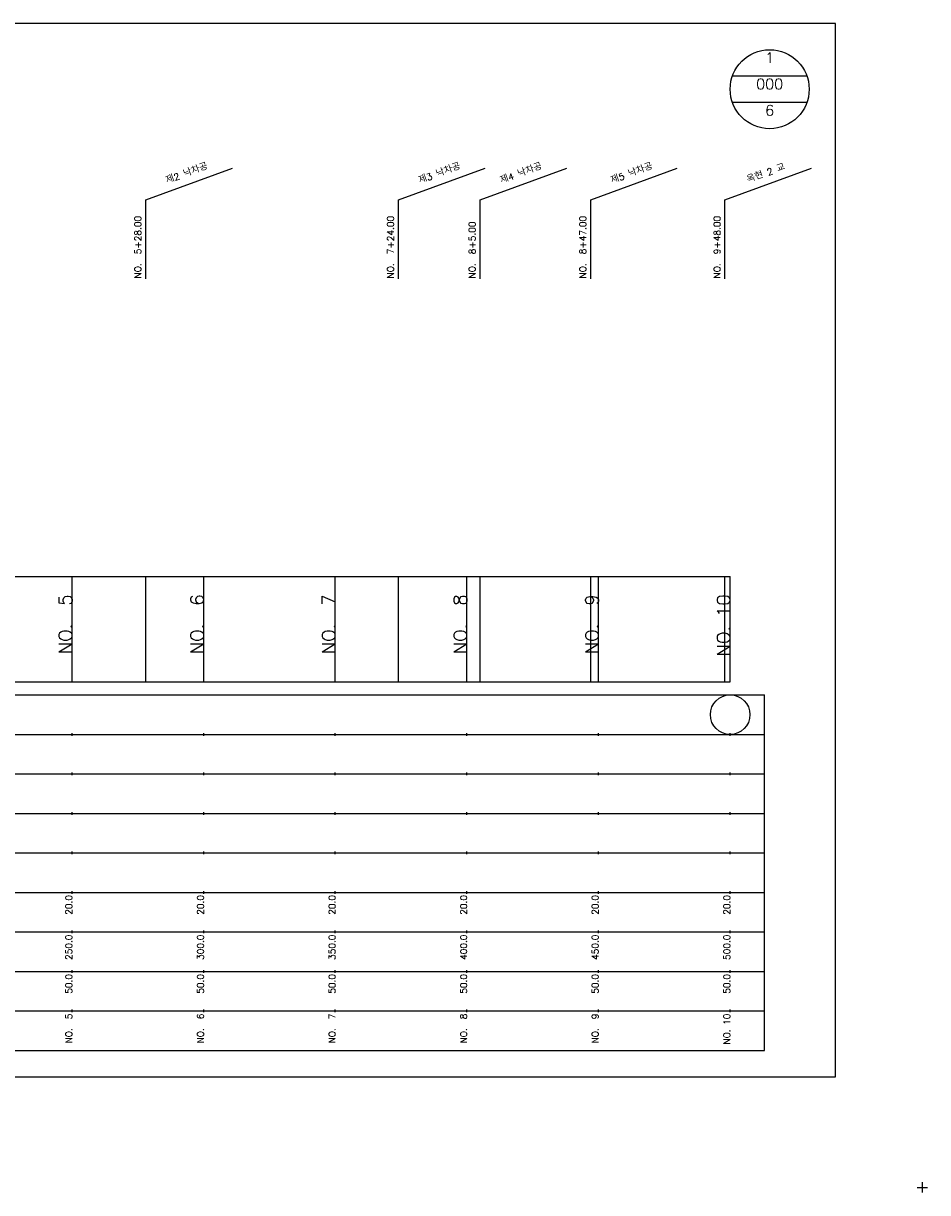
# Model space of a CAD drawing. Extents: x -2 to 685, y -2 to 925.
# Tile 2 of 4: x 342 to 685, y -2 to 442. Entities that reach past the tile are written whole.
import ezdxf
from ezdxf.enums import TextEntityAlignment as Align

# ---------------------------------------------------------------- set-up
doc = ezdxf.new("R2010")
doc.units = 0
doc.header["$LTSCALE"] = 5
for name, color, linetype in [('BOX', 5, 'CONTINUOUS'), ('DT1', 3, 'CONTINUOUS'), ('DT2', 6, 'CONTINUOUS'), ('LT1', 4, 'CONTINUOUS'), ('ST1', 7, 'CONTINUOUS')]:
    doc.layers.add(name, color=color, linetype=linetype)
doc.styles.add('GHS', font='ROMANS.shx', dxfattribs={"bigfont": 'GHS.shx'})

msp = doc.modelspace()

# ---------------------------------------------------------------- linework, layer by layer
at = {"layer": 'BOX'}
msp.add_lwpolyline([(50, 42), (650, 42), (650, 442), (50, 442), (50, 42)], dxfattribs=at)
at = {"layer": 'LT1', "linetype": 'CONTINUOUS'}
for p, q in [((388, 375), (420.89, 386.97)), ((484, 375), (516.89, 386.97)), ((515, 375), (547.89, 386.97)), ((557, 375), (589.89, 386.97)), ((608, 375), (640.89, 386.97)), ((388, 345), (388, 375)), ((484, 345), (484, 375)), ((515, 345), (515, 375)), ((557, 345), (557, 375)), ((608, 345), (608, 375))]:
    msp.add_line(p, q, dxfattribs=at)
at = {"layer": 'LT1'}
for p, q in [((360, 192), (360, 232)), ((388, 192), (388, 232)), ((410, 192), (410, 232)), ((460, 192), (460, 232)), ((484, 192), (484, 232)), ((510, 192), (510, 232)), ((515, 192), (515, 232)), ((557, 192), (557, 232)), ((560, 192), (560, 232)), ((608, 192), (608, 232)), ((610, 192), (610, 232)), ((360, 225.69), (360, 226.69)), ((410, 225.69), (410, 226.69)), ((460, 225.69), (460, 226.69)), ((510, 225.69), (510, 226.69)), ((560, 225.69), (560, 226.69)), ((610, 225.69), (610, 226.69)), ((110, 192), (610, 192)), ((360, 171.5), (360, 172.5)), ((410, 171.5), (410, 172.5)), ((460, 171.5), (460, 172.5)), ((510, 171.5), (510, 172.5)), ((560, 171.5), (560, 172.5)), ((610, 171.5), (610, 172.5)), ((360, 156.5), (360, 157.5)), ((410, 156.5), (410, 157.5)), ((460, 156.5), (460, 157.5)), ((510, 156.5), (510, 157.5)), ((560, 156.5), (560, 157.5)), ((610, 156.5), (610, 157.5)), ((360, 141.5), (360, 142.5)), ((410, 141.5), (410, 142.5)), ((460, 141.5), (460, 142.5)), ((510, 141.5), (510, 142.5)), ((560, 141.5), (560, 142.5)), ((610, 141.5), (610, 142.5)), ((360, 126.5), (360, 127.5)), ((410, 126.5), (410, 127.5)), ((460, 126.5), (460, 127.5)), ((510, 126.5), (510, 127.5)), ((560, 126.5), (560, 127.5)), ((610, 126.5), (610, 127.5)), ((360, 111.5), (360, 112.5)), ((410, 111.5), (410, 112.5)), ((460, 111.5), (460, 112.5)), ((510, 111.5), (510, 112.5)), ((560, 111.5), (560, 112.5)), ((610, 111.5), (610, 112.5)), ((360, 96.5), (360, 97.5)), ((410, 96.5), (410, 97.5)), ((460, 96.5), (460, 97.5)), ((510, 96.5), (510, 97.5)), ((560, 96.5), (560, 97.5)), ((610, 96.5), (610, 97.5)), ((360, 81.5), (360, 82.5)), ((410, 81.5), (410, 82.5)), ((460, 81.5), (460, 82.5)), ((510, 81.5), (510, 82.5)), ((560, 81.5), (560, 82.5)), ((610, 81.5), (610, 82.5)), ((360, 66.5), (360, 67.5)), ((410, 66.5), (410, 67.5)), ((460, 66.5), (460, 67.5)), ((510, 66.5), (510, 67.5)), ((560, 66.5), (560, 67.5)), ((610, 66.5), (610, 67.5))]:
    msp.add_line(p, q, dxfattribs=at)
msp.add_lwpolyline([(110, 232), (160, 232), (210, 232), (260, 232), (310, 232), (360, 232), (410, 232), (460, 232), (510, 232), (560, 232), (610, 232)], dxfattribs=at)
at = {"layer": 'ST1', "linetype": 'CONTINUOUS'}
for p, q in [((639.14, 422), (610.86, 422)), ((639.14, 412), (610.86, 412))]:
    msp.add_line(p, q, dxfattribs=at)
at = {"layer": 'ST1'}
for p, q in [((80, 187), (623, 187)), ((623, 52), (623, 187)), ((87.5, 172), (623, 172)), ((80, 157), (623, 157)), ((87.5, 142), (623, 142)), ((80, 127), (623, 127)), ((80, 112), (623, 112)), ((80, 97), (623, 97)), ((80, 82), (623, 82)), ((80, 67), (623, 67)), ((80, 52), (623, 52)), ((681, 0), (685, 0)), ((683, -2), (683, 2))]:
    msp.add_line(p, q, dxfattribs=at)
at = {"layer": 'ST1', "linetype": 'CONTINUOUS'}
for centre, radius in [((625, 417), 15), ((610, 179.5), 7.5)]:
    msp.add_circle(centre, radius, dxfattribs=at)

# ---------------------------------------------------------------- texts
at = {"layer": 'DT1', "linetype": 'CONTINUOUS', "style": 'GHS'}
for s, p in [('제2 낙차공', (404, 383.99)), ('제3 낙차공', (500, 383.99)), ('제4 낙차공', (531, 383.99)), ('제5 낙차공', (573, 383.99)), ('옥현 2 교', (624, 383.99))]:
    msp.add_text(s, height=2.5, rotation=20, dxfattribs=at).set_placement(p, align=Align.CENTER)
for s, p in [('NO.  5+28.00', (386.25, 345.12)), ('NO.  7+24.00', (482.25, 345.12)), ('NO.  8+47.00', (555.25, 345.12)), ('NO.  9+48.00', (606.25, 345.12)), ('NO.  8+5.00', (513.25, 345.12))]:
    msp.add_text(s, height=2.5, rotation=90, dxfattribs=at).set_placement(p)
at = {"layer": 'DT1', "style": 'GHS'}
for s, height, p in [('NO.  5', 5, (360, 225.19)), ('NO.  6', 5, (410, 225.19)), ('NO.  7', 5, (460, 225.19)), ('NO.  8', 5, (510, 225.19)), ('NO.  9', 5, (560, 225.19)), ('NO. 10', 5, (610, 225.19)), (' 20.0', 2.5, (360, 111)), (' 20.0', 2.5, (410, 111)), (' 20.0', 2.5, (460, 111)), (' 20.0', 2.5, (510, 111)), (' 20.0', 2.5, (560, 111)), (' 20.0', 2.5, (610, 111)), ('   250.0', 2.5, (360, 96)), ('   300.0', 2.5, (410, 96)), ('   350.0', 2.5, (460, 96)), ('   400.0', 2.5, (510, 96)), ('   450.0', 2.5, (560, 96)), ('   500.0', 2.5, (610, 96)), ('  50.0', 2.5, (360, 81)), ('  50.0', 2.5, (410, 81)), ('  50.0', 2.5, (460, 81)), ('  50.0', 2.5, (510, 81)), ('  50.0', 2.5, (560, 81)), ('  50.0', 2.5, (610, 81)), ('NO.  5', 2.5, (360, 66)), ('NO.  6', 2.5, (410, 66)), ('NO.  7', 2.5, (460, 66)), ('NO.  8', 2.5, (510, 66)), ('NO.  9', 2.5, (560, 66)), ('NO. 10', 2.5, (610, 66))]:
    msp.add_text(s, height=height, rotation=90, dxfattribs=at).set_placement(p, align=Align.RIGHT)
at = {"layer": 'DT2', "linetype": 'CONTINUOUS', "style": 'GHS'}
for s, p in [('1', (625, 427)), ('000', (625, 417)), ('6', (625, 407))]:
    msp.add_text(s, height=4, dxfattribs=at).set_placement(p, align=Align.CENTER)

doc.saveas('drawing.dxf')
